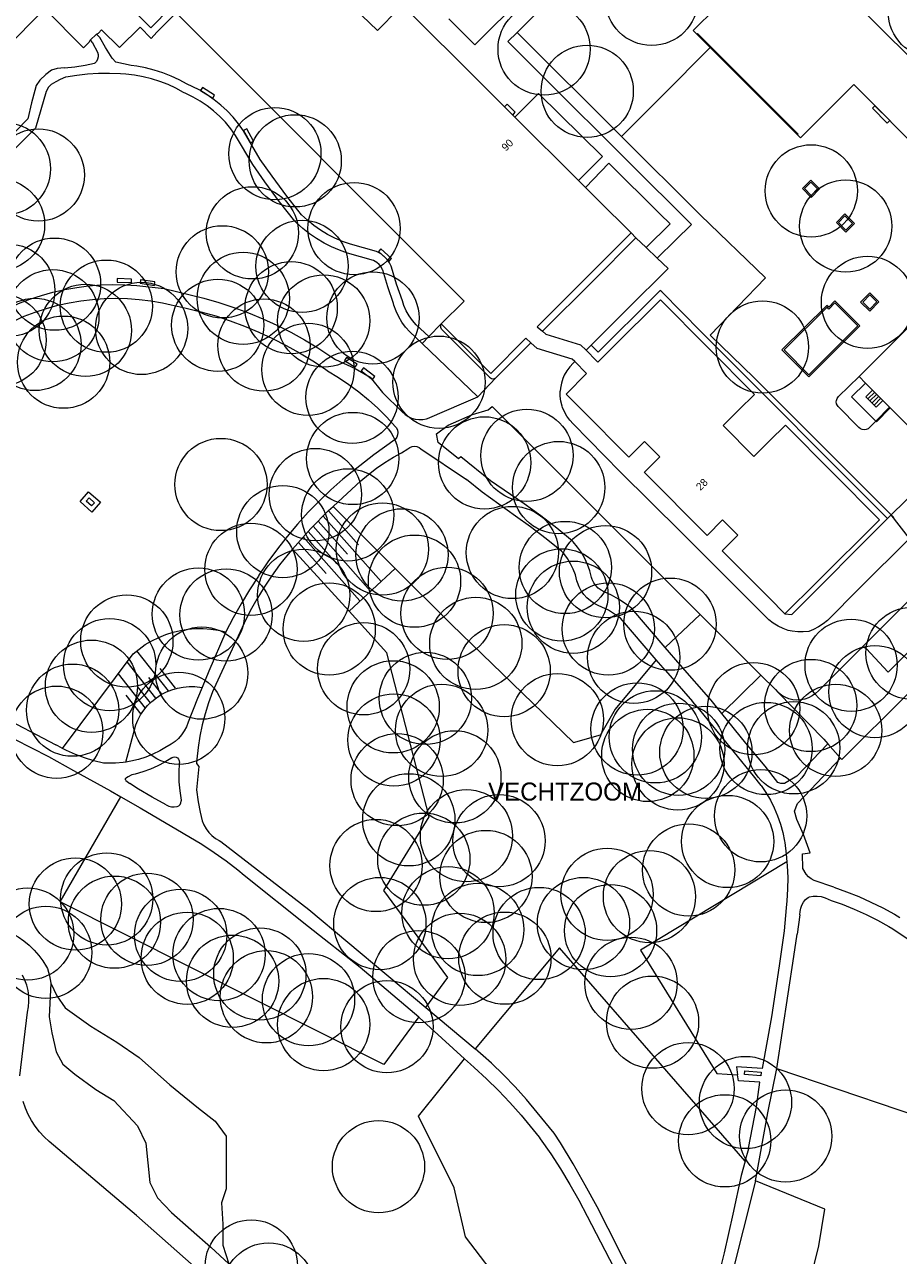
# Model space of a CAD drawing. Header units: metres. Extents: x 134994 to 136506, y 457393 to 459006.
# Tile 107 of 171: x 135094 to 135216, y 458621 to 458792. Entities that reach past the tile are written whole.
import ezdxf
from ezdxf.enums import TextEntityAlignment as Align

# ---------------------------------------------------------------- set-up
doc = ezdxf.new("R2010")
doc.units = ezdxf.units.M
for name, color, linetype, lineweight in [('B-WE-GR-BOOM-S', 250, 'Continuous', 13), ('B-WE-GW_TALUDLIJNEN', 251, 'Continuous', 5), ('B-WE-KG_BEBOUWING', 251, 'Continuous', 20), ('B-WE-KG_HUISNR', 251, 'Continuous', 5), ('B-WE-KG_ONDERGROND_REST', 251, 'Continuous', 5), ('B-WE-KG_STRAATNAAM', 251, 'Continuous', 5)]:
    doc.layers.add(name, color=color, linetype=linetype, lineweight=lineweight)
doc.styles.add('Styledgn000', font='dgn000.shx')

# ---------------------------------------------------------------- blocks, each defined once
blk = doc.blocks.new('SGR-BOOM_02')
blk.add_circle((0, 0), 6.4)

msp = doc.modelspace()

# ---------------------------------------------------------------- linework, layer by layer
at = {"layer": 'B-WE-GW_TALUDLIJNEN'}
for p, q in [((135137.08, 458725.26), (135145.71, 458716.65)), ((135135.73, 458723.94), (135143.78, 458714.86)), ((135136.43, 458724.66), (135140.6, 458719.96)), ((135134.31, 458722.52), (135142.3, 458713.51)), ((135135.02, 458723.23), (135139.1, 458718.63)), ((135132.31, 458720.26), (135136.11, 458715.97)), ((135132.95, 458721.04), (135140.81, 458712.19)), ((135133.63, 458721.78), (135137.61, 458717.3)), ((135139.3, 458710.72), (135131.47, 458719.34)), ((135145.71, 458716.65), (135139.3, 458710.72)), ((135114.25, 458699.67), (135109.86, 458705.26)), ((135112.49, 458698.67), (135108.52, 458703.73)), ((135111.04, 458697.28), (135107.29, 458702.06)), ((135113.33, 458699.22), (135111.52, 458701.54)), ((135115.22, 458700.05), (135113.09, 458702.77)), ((135111.73, 458698.02), (135109.94, 458700.3)), ((135110.43, 458696.44), (135108.37, 458699.07))]:
    msp.add_line(p, q, dxfattribs=at)
at = {"layer": 'B-WE-GW_TALUDLIJNEN', "flags": 128}
for points in [[(135099.53, 458691.7), (135109.34, 458704.82), (135110.16, 458705.49), (135111.02, 458706.1), (135111.93, 458706.64), (135112.88, 458707.11), (135113.86, 458707.5), (135114.87, 458707.82), (135115.9, 458708.07), (135116.94, 458708.23), (135117.99, 458708.32), (135119.05, 458708.32), (135120.11, 458708.25), (135121.15, 458708.09), (135122.21, 458707.86)], [(135108.33, 458689.81), (135109.69, 458694.97), (135109.98, 458695.64), (135110.37, 458696.35), (135110.83, 458697.02), (135111.35, 458697.65), (135111.93, 458698.21), (135112.56, 458698.72), (135113.24, 458699.17), (135113.96, 458699.54), (135114.72, 458699.85), (135115.5, 458700.07), (135116.3, 458700.22), (135117.11, 458700.29), (135117.92, 458700.28), (135118.91, 458700.17)], [(135097.91, 458659.16), (135098.74, 458657.38), (135099.89, 458655.7), (135103.47, 458653.18), (135107.06, 458650.97), (135110.18, 458648.83), (135114.45, 458645.02), (135118.42, 458641.81), (135120.71, 458639.98), (135122.23, 458637.92), (135122.23, 458636.78), (135122.23, 458634.87), (135122.23, 458630.6), (135121.62, 458628.69), (135121.78, 458625.71), (135121.78, 458622.81), (135122.62, 458620.22)]]:
    msp.add_lwpolyline(points, dxfattribs=at)
at = {"layer": 'B-WE-KG_BEBOUWING', "flags": 128}
for points in [[(135208.68, 458796), (135217.35, 458787.36), (135217.49, 458787.21), (135219.34, 458785.36), (135232.87, 458798.93)], [(135114.59, 458794.47), (135111.79, 458791.67), (135108.66, 458794.81)], [(135146.72, 458794.81), (135157.9, 458783.67), (135160.89, 458780.7), (135162.03, 458779.56), (135162.31, 458779.28), (135171.17, 458770.46), (135172.1, 458769.53), (135173.85, 458767.79), (135178.44, 458763.2), (135170.94, 458755.7), (135165.4, 458750.17), (135166.15, 458749.56), (135166.62, 458749.18), (135171.45, 458747.7), (135172.21, 458746.93), (135173.67, 458745.45), (135173.85, 458745.27), (135175.96, 458747.4), (135182.52, 458753.92), (135195.57, 458740.81), (135193.4, 458738.65), (135191.23, 458736.48), (135195.5, 458732.2), (135197.67, 458734.36), (135199.87, 458736.52), (135212.92, 458723.42), (135204.18, 458714.72), (135199.81, 458710.36), (135197.64, 458712.55), (135191.1, 458719.12), (135193.28, 458721.29), (135192.3, 458722.27), (135191.16, 458723.41), (135188.99, 458721.24), (135180.29, 458729.96), (135180.27, 458729.97), (135182.45, 458732.14), (135180.32, 458734.28), (135178.14, 458732.11), (135171.6, 458738.67), (135169.42, 458740.86), (135172.28, 458743.71), (135170.64, 458745.36), (135170.27, 458745.72), (135167.1, 458746.69), (135165.42, 458747.2), (135164.55, 458747.96), (135163.83, 458748.6), (135158.96, 458743.73), (135152.11, 458750.58), (135155.27, 458753.73), (135115.33, 458793.73)], [(135141.1, 458793.38), (135143.24, 458791.29), (135146.17, 458794.25)], [(135217.1, 458736.28), (135214.43, 458738.95), (135212.52, 458737.01), (135212.42, 458737.1), (135209.04, 458740.46), (135211.01, 458742.38), (135210.09, 458743.3), (135229.96, 458763.15), (135209.37, 458783.79), (135201.96, 458776.39), (135201.54, 458776.81), (135201.65, 458776.91), (135189.54, 458789.02), (135187.68, 458790.88), (135187.58, 458790.77), (135187.09, 458791.27), (135190.26, 458794.44)]]:
    msp.add_lwpolyline(points, dxfattribs=at)
at = {"layer": 'B-WE-KG_BEBOUWING'}
for points in [[(135187.58, 458790.77), (135189.43, 458788.92), (135201.54, 458776.81)], [(135162.03, 458779.56), (135162.37, 458779.94), (135161.23, 458781.05), (135160.89, 458780.7)], [(135211.01, 458742.38), (135211.97, 458741.42), (135213.41, 458739.98), (135214.33, 458739.05), (135214.43, 458738.95)]]:
    msp.add_lwpolyline(points, dxfattribs=at)
at = {"layer": 'B-WE-KG_ONDERGROND_REST'}
for p, q in [((135178.18, 458806.53), (135162.62, 458791.03)), ((135112.64, 458791.05), (135115.33, 458793.73)), ((135104.26, 458790.79), (135103.37, 458789.93)), ((135162.62, 458791.03), (135161.35, 458789.76)), ((135166.36, 458784.77), (135161.35, 458789.76)), ((135182.78, 458782.23), (135177.12, 458776.59)), ((135188.09, 458765.67), (135197.09, 458757)), ((135178.44, 458763.2), (135179.11, 458762.55)), ((135143.1, 458760.61), (135139.49, 458761.64)), ((135179.11, 458762.55), (135180.56, 458761.17)), ((135180.56, 458761.17), (135182.09, 458759.71)), ((135182.09, 458759.71), (135184.61, 458762.21)), ((135142.7, 458759.39), (135139.09, 458760.42)), ((135189.42, 458749.03), (135197.09, 458757)), ((135188.2, 458749.49), (135182.7, 458755.02)), ((135149.2, 458749.89), (135150.38, 458748.82)), ((135150.38, 458748.82), (135152.11, 458750.58)), ((135188.2, 458749.49), (135189.03, 458748.65)), ((135210.2, 458750.33), (135203.1, 458743.26)), ((135149.46, 458747.86), (135148.58, 458748.7)), ((135150.38, 458748.82), (135149.46, 458747.86)), ((135149.46, 458747.86), (135157.17, 458740.45)), ((135173.89, 458746.68), (135172.92, 458747.65)), ((135189.03, 458748.65), (135214.03, 458723.58)), ((135195.51, 458743.16), (135189.42, 458749.03)), ((135199.39, 458747), (135203.1, 458743.26)), ((135199.68, 458746.99), (135203.1, 458743.54)), ((135137.42, 458745.65), (135140.15, 458744.39)), ((135140.15, 458744.39), (135142.22, 458743.21)), ((135142.22, 458743.21), (135143.93, 458741.08)), ((135157.17, 458740.45), (135159.7, 458743.11)), ((135195.51, 458743.16), (135214.56, 458724.1)), ((135143.93, 458741.08), (135146.68, 458738.4)), ((135211.31, 458740.18), (135212.26, 458741.13)), ((135211.6, 458739.9), (135212.55, 458740.85)), ((135158.62, 458738.67), (135159.18, 458739.14)), ((135211.88, 458739.61), (135212.83, 458740.56)), ((135212.17, 458739.32), (135213.12, 458740.27)), ((135212.42, 458737.1), (135214.33, 458739.05)), ((135149.27, 458733.27), (135155.62, 458729)), ((135214.56, 458724.1), (135218.37, 458727.83)), ((135218.37, 458727.83), (135214.56, 458724.1)), ((135210.36, 458705.58), (135230.04, 458725.29)), ((135214.19, 458724.48), (135214.93, 458723.72)), ((135217.09, 458720.8), (135214.56, 458724.1)), ((135188.06, 458710.28), (135183.18, 458705.72)), ((135196.48, 458701.87), (135188.06, 458710.28)), ((135183.22, 458702.5), (135186.98, 458698.23)), ((135196.48, 458701.87), (135191.06, 458696.54)), ((135086.07, 458698.79), (135098.59, 458692.2)), ((135205.2, 458692.98), (135198.8, 458699.51)), ((135216.83, 458699.24), (135207.72, 458690.15)), ((135085.1, 458696.95), (135097.61, 458690.58)), ((135170.48, 458692.52), (135174.2, 458693.61)), ((135205.2, 458692.98), (135205.78, 458692.33)), ((135201.47, 458687.85), (135205.78, 458692.33)), ((135205.78, 458692.33), (135207.54, 458690.35)), ((135118.15, 458689.59), (135118.46, 458689.19)), ((135203.39, 458686.02), (135207.54, 458690.35)), ((135207.54, 458690.35), (135207.72, 458690.15)), ((135108.65, 458687.75), (135108.41, 458687.63)), ((135109.06, 458688.01), (135108.65, 458687.75)), ((135118.46, 458689.19), (135118.14, 458685.95)), ((135201.47, 458687.85), (135199.74, 458686.83)), ((135108.33, 458687.24), (135108.89, 458686.82)), ((135201.53, 458684.07), (135203.39, 458686.02)), ((135118.14, 458685.95), (135118.37, 458684.29)), ((135118.37, 458684.29), (135118.65, 458682.87)), ((135110.33, 458683.45), (135118.86, 458678.4)), ((135201.15, 458682.98), (135201.53, 458684.07)), ((135201.47, 458681.86), (135201.15, 458682.98)), ((135202.39, 458679.77), (135201.47, 458681.86)), ((135199.97, 458669.59), (135199.71, 458666.41)), ((135201.89, 458668.62), (135201.52, 458665.92)), ((135097.91, 458659.16), (135097.67, 458654.48)), ((135149.94, 458655.76), (135156.82, 458650.02)), ((135120.1, 458622.52), (135122.62, 458620.22))]:
    msp.add_line(p, q, dxfattribs=at)
at = {"layer": 'B-WE-KG_ONDERGROND_REST', "flags": 128}
for points in [[(135173.79, 458813.47), (135173.7, 458813.28), (135173.67, 458813.07), (135173.72, 458812.86), (135173.85, 458812.69), (135177.05, 458809.48), (135156.78, 458789.3), (135153.17, 458792.92)], [(135087.81, 458785), (135096.4, 458793.59)], [(135096.4, 458793.59), (135097.07, 458794.28), (135102.45, 458788.87), (135103.24, 458789.69), (135103.37, 458789.93)], [(135104.26, 458790.79), (135104.52, 458790.93), (135104.93, 458791.37), (135107.44, 458788.94), (135110.32, 458791.75), (135111.86, 458790.18), (135112.64, 458791.05)], [(135109.08, 458786.42), (135106.95, 458786.9), (135106.41, 458787.43), (135105.52, 458788.93), (135104.71, 458790.3), (135104.26, 458790.79)], [(135162.62, 458791.03), (135177.12, 458776.59)], [(135103.37, 458789.93), (135103.68, 458789.6), (135104.39, 458788.29)], [(135182.78, 458782.23), (135189.43, 458788.92)], [(135189.43, 458788.92), (135189.54, 458789.02)], [(135099.8, 458786.09), (135101.24, 458786.23), (135102.66, 458786.46), (135103.99, 458786.74)], [(135104.39, 458788.29), (135104.47, 458787.96), (135104.47, 458787.63), (135104.39, 458787.3), (135104.24, 458787.01), (135104.02, 458786.76), (135103.99, 458786.74)], [(135098.8, 458786.01), (135098.02, 458785.77), (135097.23, 458785.19), (135096.4, 458784.39), (135095.88, 458783.65), (135095.67, 458782.98), (135095.23, 458781.27), (135094.74, 458779.05), (135087.9, 458772.09), (135081.8, 458769.01), (135081.05, 458768.1)], [(135099.8, 458786.09), (135098.8, 458786.01)], [(135107.6, 458785.27), (135106.07, 458785.33), (135104.54, 458785.32), (135103.02, 458785.23), (135101.5, 458785.05), (135099.99, 458784.8), (135099.95, 458784.8)], [(135116.34, 458782.68), (135115.28, 458783.27), (135114.18, 458783.78), (135113.05, 458784.23), (135111.89, 458784.59), (135110.71, 458784.88), (135109.52, 458785.09), (135108.31, 458785.22), (135107.6, 458785.27)], [(135116.83, 458783.85), (135115.74, 458784.45), (135114.61, 458784.97), (135113.46, 458785.42), (135112.27, 458785.8), (135111.07, 458786.1), (135109.84, 458786.32), (135109.08, 458786.42)], [(135099.95, 458784.8), (135099.22, 458784.51), (135098.59, 458784.17), (135097.98, 458783.82), (135097.59, 458783.41), (135097.27, 458782.83), (135095.77, 458777.73), (135088.79, 458770.83), (135082.73, 458767.82)], [(135124.66, 458777.38), (135123.96, 458778.35), (135123.2, 458779.27), (135122.38, 458780.13), (135121.5, 458780.94), (135120.57, 458781.69), (135119.59, 458782.38), (135118.57, 458782.99), (135117.51, 458783.54), (135116.83, 458783.85)], [(135118.69, 458782.96), (135120.38, 458781.92), (135120.65, 458782.34), (135118.95, 458783.39), (135118.69, 458782.96)], [(135184.61, 458762.21), (135186.83, 458764.4), (135178.04, 458773.1), (135166.36, 458784.77)], [(135123.56, 458776.74), (135122.88, 458777.67), (135122.15, 458778.55), (135121.35, 458779.37), (135120.5, 458780.14), (135119.6, 458780.84), (135118.65, 458781.48), (135117.66, 458782.05), (135116.63, 458782.56), (135116.34, 458782.68)], [(135171.17, 458770.46), (135174.46, 458773.79), (135165.59, 458782.57), (135162.31, 458779.28)], [(135212.3, 458780.86), (135214.36, 458778.8), (135214.01, 458778.45), (135211.95, 458780.51), (135212.3, 458780.86)], [(135125.93, 458772.68), (135123.56, 458776.74)], [(135126.98, 458773.41), (135124.66, 458777.38)], [(135124.67, 458777.41), (135125.62, 458775.7), (135126.06, 458775.94), (135125.11, 458777.66), (135124.67, 458777.41)], [(135177.12, 458776.59), (135188.09, 458765.67)], [(135132.7, 458765.74), (135130.68, 458768.33), (135128.64, 458771.07), (135126.98, 458773.41)], [(135131.79, 458764.84), (135129.67, 458767.54), (135127.63, 458770.29), (135125.93, 458772.68)], [(135180.56, 458761.17), (135183.89, 458764.47), (135182.5, 458765.82), (135175.38, 458772.87), (135172.1, 458769.53)], [(135202.24, 458769.36), (135203.41, 458770.55), (135204.62, 458769.33), (135203.46, 458768.14), (135202.24, 458769.36)], [(135202.52, 458769.36), (135203.41, 458770.26), (135204.34, 458769.33), (135203.46, 458768.42), (135202.52, 458769.36)], [(135139.09, 458760.42), (135137.99, 458760.81), (135136.89, 458761.27), (135135.83, 458761.81), (135134.8, 458762.42), (135133.82, 458763.09), (135132.88, 458763.83), (135132, 458764.63), (135131.79, 458764.84)], [(135139.49, 458761.64), (135138.41, 458762.02), (135137.35, 458762.47), (135136.33, 458762.99), (135135.35, 458763.59), (135134.41, 458764.25), (135133.52, 458764.97), (135132.7, 458765.74)], [(135206.95, 458764.65), (135208.12, 458765.85), (135209.46, 458764.5), (135208.28, 458763.32), (135206.95, 458764.65)], [(135207.23, 458764.65), (135208.12, 458765.56), (135209.18, 458764.5), (135208.28, 458763.6), (135207.23, 458764.65)], [(135166.15, 458749.56), (135173.12, 458756.51), (135179.11, 458762.55)], [(135145.14, 458758.59), (135144.9, 458759.07), (135144.59, 458759.52), (135144.22, 458759.91), (135143.79, 458760.25), (135143.32, 458760.52), (135143.1, 458760.61)], [(135143.39, 458760.65), (135144.86, 458759.31), (135145.2, 458759.68), (135143.73, 458761.02), (135143.39, 458760.65)], [(135182.09, 458759.71), (135183.6, 458758.27), (135177.92, 458752.64), (135172.92, 458747.65)], [(135143.95, 458758.1), (135143.75, 458758.49), (135143.48, 458758.83), (135143.15, 458759.12), (135142.7, 458759.39)], [(135145.46, 458753.43), (135144.68, 458755.72), (135143.97, 458758.03), (135143.95, 458758.1)], [(135146.7, 458753.79), (135145.9, 458756.11), (135145.18, 458758.45), (135145.14, 458758.59)], [(135091.95, 458752.74), (135093.44, 458753.4), (135095.01, 458754), (135096.6, 458754.53), (135098.21, 458754.98), (135099.85, 458755.35), (135101.5, 458755.65), (135103.16, 458755.86), (135104.83, 458756), (135106.51, 458756.06), (135108.19, 458756.03), (135109.86, 458755.93), (135113.66, 458755.52)], [(135107.11, 458756.38), (135109.11, 458756.31), (135109.12, 458756.81), (135107.13, 458756.88), (135107.11, 458756.38)], [(135110.29, 458756.22), (135112.29, 458755.93), (135112.36, 458756.43), (135110.36, 458756.72), (135110.29, 458756.22)], [(135113.66, 458755.52), (135119.17, 458754.15), (135121.25, 458753.54), (135123.3, 458752.87), (135125.33, 458752.12), (135127.33, 458751.29), (135129.29, 458750.4), (135131.23, 458749.42), (135133.12, 458748.38), (135134.97, 458747.27), (135136.78, 458746.09), (135137.42, 458745.65)], [(135182.7, 458755.02), (135182.5, 458755.24), (135181.7, 458754.45), (135173.89, 458746.68)], [(135210.31, 458753.62), (135211.58, 458752.35), (135212.86, 458753.63), (135211.59, 458754.91), (135210.31, 458753.62)], [(135210.61, 458753.62), (135211.58, 458752.65), (135212.57, 458753.63), (135211.59, 458754.61), (135210.61, 458753.62)], [(135092.72, 458750.99), (135094.21, 458751.65), (135095.74, 458752.23), (135097.29, 458752.74), (135098.86, 458753.17), (135100.45, 458753.52), (135102.06, 458753.8), (135103.68, 458753.99), (135105.3, 458754.11), (135106.93, 458754.15), (135108.57, 458754.1), (135110.19, 458753.98), (135111.81, 458753.78), (135113.42, 458753.49), (135114.61, 458753.23)], [(135114.61, 458753.23), (135116.68, 458752.79), (135118.75, 458752.28), (135120.79, 458751.69), (135122.81, 458751.02), (135124.8, 458750.27), (135126.76, 458749.46), (135128.69, 458748.56), (135130.58, 458747.6), (135132.44, 458746.57), (135134.26, 458745.46), (135136.03, 458744.29), (135136.33, 458744.08)], [(135148.58, 458748.7), (135147.73, 458749.5), (135147.16, 458750.15), (135146.65, 458750.85), (135146.2, 458751.59), (135145.83, 458752.37), (135145.53, 458753.19), (135145.46, 458753.43)], [(135149.2, 458749.89), (135148.62, 458750.44), (135148.1, 458751.05), (135147.64, 458751.71), (135147.24, 458752.41), (135146.92, 458753.15), (135146.7, 458753.79)], [(135205.63, 458753.16), (135199.39, 458747)], [(135203.1, 458743.54), (135209.92, 458750.33), (135206.74, 458753.5), (135205.88, 458752.64), (135205.67, 458752.89), (135199.68, 458746.99)], [(135210.2, 458750.33), (135206.74, 458753.78), (135205.89, 458752.93), (135205.63, 458753.16)], [(135152.12, 458749.88), (135152.04, 458750.1), (135152.04, 458750.34), (135152.11, 458750.58)], [(135152.12, 458749.88), (135158.61, 458743.39), (135158.82, 458743.19), (135159.06, 458743.02), (135159.23, 458742.99), (135159.47, 458743.01), (135159.7, 458743.11)], [(135159.7, 458743.11), (135164.55, 458747.96)], [(135172.92, 458747.65), (135172.21, 458746.93)], [(135138.68, 458745.49), (135140.14, 458744.57), (135140.41, 458744.99), (135138.95, 458745.91), (135138.68, 458745.49)], [(135136.33, 458744.08), (135137.82, 458743.17), (135139.26, 458742.2), (135140.65, 458741.15), (135142, 458740.05), (135143.3, 458738.88), (135144.54, 458737.66), (135145.72, 458736.38), (135145.9, 458736.17)], [(135141, 458744.09), (135142.58, 458742.88), (135142.89, 458743.28), (135141.3, 458744.49), (135141, 458744.09)], [(135170.64, 458745.36), (135170.41, 458745.13), (135169.93, 458744.63), (135169.52, 458744.08), (135169.17, 458743.48), (135168.97, 458743.03), (135168.77, 458742.36), (135168.65, 458741.67), (135168.62, 458741.26)], [(135212.42, 458737.1), (135211.55, 458736.21), (135211.35, 458736.05), (135211.09, 458735.93), (135210.81, 458735.89), (135210.53, 458735.93), (135210.27, 458736.04), (135210.05, 458736.22), (135207.19, 458739.14), (135207.09, 458739.26), (135206.96, 458739.5), (135206.9, 458739.78), (135206.94, 458739.95), (135207.06, 458740.24), (135207.25, 458740.5), (135210.09, 458743.3)], [(135217.09, 458720.8), (135210.16, 458713.92), (135205.71, 458709.46), (135205.12, 458708.97), (135204.47, 458708.55), (135203.79, 458708.2), (135203.12, 458707.94), (135202.35, 458707.86), (135201.58, 458707.86), (135200.8, 458707.95), (135200.27, 458708.05), (135199.55, 458708.32), (135198.85, 458708.65), (135198.19, 458709.06), (135197.58, 458709.54), (135197.38, 458709.71), (135193.87, 458713.25), (135185.46, 458721.67), (135176.95, 458730.08), (135170.4, 458736.75), (135169.93, 458737.24), (135169.53, 458737.78), (135169.2, 458738.37), (135168.93, 458738.99), (135168.87, 458739.17), (135168.71, 458739.85), (135168.62, 458740.55), (135168.62, 458741.26)], [(135213.41, 458739.98), (135212.46, 458739.03), (135211.02, 458740.47), (135211.97, 458741.42)], [(135150.18, 458737.45), (135155.24, 458739.62), (135157.17, 458740.45)], [(135188.06, 458710.28), (135159.18, 458739.14)], [(135146.68, 458738.4), (135147.07, 458738.04), (135147.5, 458737.75), (135147.98, 458737.53), (135148.49, 458737.38), (135149.01, 458737.31), (135149.53, 458737.32), (135150.05, 458737.41), (135150.18, 458737.45)], [(135163.6, 458725.64), (135158.93, 458728.81), (135154.82, 458732.15), (135154.49, 458731.87), (135151.67, 458734.14), (135151.42, 458735.33), (135153.04, 458736.54), (135156.46, 458738.04), (135158.62, 458738.67)], [(135145.9, 458736.17), (135146.03, 458735.86), (135146.07, 458735.53), (135146.04, 458735.2), (135145.93, 458734.89), (135145.7, 458734.54)], [(135145.7, 458734.54), (135142.75, 458732.45), (135138.45, 458729.06)], [(135137.08, 458725.26), (135140.96, 458728.8), (135142.02, 458729.72), (135143.12, 458730.58), (135144.28, 458731.37), (135145.48, 458732.1), (135146.6, 458732.7), (135147.48, 458733.27)], [(135147.48, 458733.27), (135147.76, 458733.46), (135148.06, 458733.57), (135148.39, 458733.61), (135148.72, 458733.57), (135149.02, 458733.45), (135149.27, 458733.27)], [(135138.45, 458729.06), (135136.79, 458727.58), (135135.19, 458726.05), (135133.64, 458724.46), (135132.15, 458722.81), (135130.72, 458721.12), (135129.35, 458719.37), (135128.04, 458717.57), (135126.8, 458715.73), (135126.73, 458715.62)], [(135162.41, 458723.94), (135157.77, 458727.25), (135155.62, 458729)], [(135101.96, 458725.96), (135103.16, 458727.3), (135104.8, 458725.84), (135103.61, 458724.49), (135101.96, 458725.96)], [(135102.81, 458726.01), (135103.21, 458726.45), (135103.95, 458725.79), (135103.56, 458725.34), (135102.81, 458726.01)], [(135131.47, 458719.34), (135134.01, 458722.22), (135136.47, 458724.7), (135137.08, 458725.26)], [(135170.32, 458720.47), (135168.14, 458722.25), (135165.91, 458723.96), (135163.63, 458725.61), (135163.6, 458725.64)], [(135168.8, 458719.06), (135166.67, 458720.79), (135164.49, 458722.45), (135162.41, 458723.94)], [(135214.03, 458723.58), (135200.74, 458710.26)], [(135214.56, 458724.1), (135214.03, 458723.58)], [(135172.96, 458715.42), (135172.72, 458716.33), (135172.4, 458717.21), (135172.01, 458718.06), (135171.55, 458718.87), (135171.01, 458719.64), (135170.42, 458720.36), (135170.32, 458720.47)], [(135131.47, 458719.34), (135130.84, 458718.63), (135129.66, 458717.15), (135128.55, 458715.62), (135127.5, 458714.05), (135126.51, 458712.43), (135125.6, 458710.77), (135124.76, 458709.08), (135120.52, 458699.96)], [(135170.94, 458714.97), (135170.72, 458715.79), (135170.42, 458716.57), (135170.05, 458717.33), (135169.61, 458718.05), (135169.1, 458718.72), (135168.8, 458719.06)], [(135210.36, 458705.58), (135210.51, 458705.69), (135210.71, 458705.73), (135210.9, 458705.69), (135211.07, 458705.58), (135214.15, 458702.29), (135231.45, 458719.65)], [(135126.73, 458715.62), (135125.49, 458713.72), (135124.31, 458711.78), (135123.2, 458709.8), (135122.21, 458707.86)], [(135170.48, 458692.52), (135153.52, 458708.87), (135145.71, 458716.65)], [(135174.72, 458713.43), (135174.29, 458713.65), (135173.89, 458713.94), (135173.55, 458714.28), (135173.27, 458714.68), (135173.06, 458715.12), (135172.96, 458715.42)], [(135173.9, 458711.53), (135173.33, 458711.81), (135172.8, 458712.16), (135172.32, 458712.58), (135171.89, 458713.05), (135171.53, 458713.57), (135171.23, 458714.14), (135171.01, 458714.73), (135170.94, 458714.97)], [(135178.55, 458711.1), (135177.65, 458711.79), (135176.71, 458712.41), (135175.72, 458712.96), (135174.72, 458713.43)], [(135149.94, 458655.76), (135153.02, 458659.93), (135144.13, 458672), (135150.41, 458682.22), (135144.55, 458704.94), (135139.3, 458710.72)], [(135176.98, 458709.75), (135176.17, 458710.34), (135175.31, 458710.86), (135174.41, 458711.32), (135173.9, 458711.53)], [(135183.18, 458705.72), (135178.55, 458711.1)], [(135199.81, 458710.36), (135200.74, 458710.26)], [(135181.94, 458703.99), (135176.98, 458709.75)], [(135122.21, 458707.86), (135119.82, 458702.41), (135118.91, 458700.17)], [(135185.24, 458703.32), (135183.18, 458705.72)], [(135210.36, 458705.58), (135204.46, 458699.69), (135204.05, 458699.3), (135203.59, 458698.98), (135203.09, 458698.72), (135202.56, 458698.54), (135202.01, 458698.43), (135201.45, 458698.4), (135200.89, 458698.46), (135200.35, 458698.59), (135199.83, 458698.8), (135199.34, 458699.08), (135198.9, 458699.42), (135198.8, 458699.51)], [(135181.94, 458703.99), (135176.26, 458697.14), (135174.2, 458693.61)], [(135183.22, 458702.5), (135181.94, 458703.99)], [(135191.06, 458696.54), (135189.57, 458698.38), (135185.24, 458703.32)], [(135196.48, 458701.87), (135198.48, 458699.86), (135198.8, 458699.51)], [(135118.91, 458700.17), (135118.28, 458698.61), (135116.96, 458695.34)], [(135120.52, 458699.96), (135120.33, 458699.55), (135119.79, 458698.05), (135119.31, 458696.52), (135118.91, 458694.97), (135118.6, 458693.4), (135118.35, 458691.81), (135118.19, 458690.22), (135118.15, 458689.59)], [(135196.49, 458686.56), (135195.45, 458687.91), (135192.8, 458691.13), (135187.99, 458697.04), (135186.98, 458698.23)], [(135198.84, 458686.98), (135197.06, 458689.22), (135194.4, 458692.44), (135191.06, 458696.54)], [(135116.96, 458695.34), (135116.73, 458694.72), (135116.44, 458694.13), (135116.07, 458693.59), (135115.65, 458693.1), (135115.16, 458692.66), (135114.62, 458692.28), (135114.05, 458691.98), (135113.95, 458691.94)], [(135099.53, 458691.7), (135098.88, 458692.04), (135098.59, 458692.2)], [(135105.2, 458689.66), (135103.88, 458689.99), (135102.59, 458690.39), (135101.32, 458690.86), (135100.08, 458691.41), (135099.53, 458691.7)], [(135113.95, 458691.94), (135113.03, 458691.39), (135112.07, 458690.91), (135111.08, 458690.51), (135110.06, 458690.17), (135109.02, 458689.92), (135108.33, 458689.81)], [(135097.61, 458690.58), (135101.07, 458688.62), (135106.18, 458685.81), (135107.62, 458684.99)], [(135108.33, 458689.81), (135107.96, 458689.75), (135106.89, 458689.65), (135105.82, 458689.64), (135105.2, 458689.66)], [(135114.7, 458690.38), (135113.75, 458689.79), (135112.76, 458689.27), (135111.73, 458688.82), (135110.68, 458688.45), (135109.6, 458688.15), (135109.15, 458688.05)], [(135114.7, 458690.38), (135114.89, 458690.49), (135115.11, 458690.53), (135115.33, 458690.49), (135115.48, 458690.4)], [(135115.48, 458690.4), (135115.64, 458690.22), (135115.73, 458689.99), (135115.75, 458689.74), (135115.73, 458689.67)], [(135115.73, 458689.67), (135115.68, 458688.38), (135115.7, 458687.09), (135115.81, 458685.81), (135115.99, 458684.53), (135116.01, 458684.45)], [(135109.15, 458688.05), (135109.06, 458688.01)], [(135108.33, 458687.24), (135108.27, 458687.37), (135108.29, 458687.51), (135108.38, 458687.61), (135108.41, 458687.63)], [(135113.92, 458683.89), (135111.98, 458684.94), (135110.09, 458686.06), (135108.89, 458686.82)], [(135196.49, 458686.56), (135197.17, 458685.57), (135197.78, 458684.53), (135198.32, 458683.45), (135198.79, 458682.34), (135199.18, 458681.2), (135199.5, 458680.04), (135199.74, 458678.86), (135199.77, 458678.65)], [(135199.74, 458686.83), (135199.25, 458686.85), (135198.84, 458686.98)], [(135148.98, 458654.46), (135144.13, 458647.88), (135099.19, 458670.44), (135107.62, 458684.99)], [(135107.62, 458684.99), (135110.33, 458683.45)], [(135115.43, 458683.64), (135115.66, 458683.74), (135115.85, 458683.92), (135115.97, 458684.14), (135116.01, 458684.39), (135116.01, 458684.45)], [(135113.92, 458683.89), (135114.27, 458683.71), (135114.66, 458683.61), (135115.05, 458683.58), (135115.43, 458683.64)], [(135118.65, 458682.87), (135118.9, 458681.66), (135119.14, 458681.09), (135119.45, 458680.55), (135119.82, 458680.06), (135120.26, 458679.61), (135120.75, 458679.23), (135121.28, 458678.92), (135121.53, 458678.8), (135133.73, 458669.36), (135149.94, 458655.76)], [(135202.31, 458675.04), (135202.24, 458677.06), (135203.31, 458677.22), (135202.39, 458679.77)], [(135118.86, 458678.4), (135120.57, 458677.28), (135122.24, 458676.1), (135123.85, 458674.85), (135124.74, 458674.12), (135133.66, 458667.01), (135140.85, 458661.38), (135148.98, 458654.46)], [(135199.77, 458678.65), (135199.99, 458677.03), (135200.08, 458675.97)], [(135200.08, 458675.97), (135179.75, 458663.73), (135190.33, 458646.59), (135193.24, 458646.43)], [(135200.08, 458675.97), (135200.13, 458675.41), (135200.19, 458673.79), (135200.17, 458672.16), (135200.07, 458670.54), (135199.97, 458669.59)], [(135206.61, 458672.44), (135203.84, 458673.39), (135203.44, 458673.62), (135203.08, 458673.91), (135202.77, 458674.27), (135202.31, 458675.04)], [(135206.61, 458672.44), (135208.35, 458671.83), (135210.06, 458671.16), (135211.74, 458670.4), (135213.39, 458669.58), (135215, 458668.69), (135215.73, 458668.25)], [(135201.89, 458668.62), (135201.9, 458669.09), (135201.99, 458669.54), (135202.15, 458669.98), (135202.38, 458670.38), (135202.68, 458670.73), (135203.04, 458671.03), (135203.2, 458671.13)], [(135203.2, 458671.13), (135203.74, 458671.22), (135204.3, 458671.22), (135204.84, 458671.15), (135205.37, 458670.99), (135206.2, 458670.61)], [(135206.2, 458670.61), (135207.74, 458670.08), (135209.42, 458669.41), (135211.06, 458668.67), (135212.67, 458667.86), (135214.24, 458666.98), (135214.76, 458666.67)], [(135092.54, 458666.04), (135093.38, 458665.56), (135094.17, 458665.01), (135094.92, 458664.4), (135095.61, 458663.73), (135096.25, 458663), (135096.82, 458662.23), (135097.33, 458661.41), (135097.45, 458661.18), (135097.72, 458660.18), (135097.91, 458659.16)], [(135199.71, 458666.41), (135199.02, 458661.53), (135197.94, 458654.49), (135196.66, 458647.31), (135193.09, 458647.53), (135193.24, 458646.43)], [(135198.66, 458647.31), (135201.06, 458662.85), (135201.52, 458665.92)], [(135214.76, 458666.67), (135219.58, 458663.45), (135229.05, 458655.75), (135236.05, 458650.28)], [(135194.29, 458634.43), (135168.5, 458664.04), (135156.82, 458650.02)], [(135093.61, 458646.3), (135094.67, 458655.11), (135094.81, 458655.86), (135094.87, 458656.61), (135094.85, 458657.37), (135094.76, 458658.13), (135094.58, 458658.87), (135094.32, 458659.58), (135094, 458660.27)], [(135097.67, 458654.48), (135098.06, 458652.27), (135098.67, 458649.6), (135099.58, 458647.92), (135101.26, 458646.54), (135104.16, 458644.41), (135106.67, 458642.88), (135109.95, 458639.37), (135111.1, 458636.93), (135111.63, 458631.51), (135112.7, 458629.38), (135114.68, 458627.32), (135120.1, 458622.52)], [(135155.33, 458648.64), (135149.04, 458654.37), (135148.98, 458654.46)], [(135198.66, 458647.31), (135224.1, 458638.72), (135236.05, 458650.28)], [(135179.05, 458606.62), (135168.06, 458605.87), (135160.96, 458616.72), (135155.45, 458623.95), (135153.9, 458630.76), (135148.93, 458640.69), (135155.33, 458648.64)], [(135155.33, 458648.64), (135156.16, 458647.89), (135156.66, 458647.45), (135158.38, 458645.88), (135160.04, 458644.25), (135161.64, 458642.57), (135163.19, 458640.83), (135165.67, 458637.79), (135165.85, 458637.54), (135167.29, 458635.48), (135168.66, 458633.38), (135169.96, 458631.23), (135171.2, 458629.05), (135172.36, 458626.83), (135176.04, 458619.69), (135179.74, 458612.33), (135181.73, 458608.77), (135182.26, 458607.41), (135179.05, 458606.62)], [(135181.86, 458612.11), (135175.27, 458625.1), (135173.72, 458628.13), (135172.09, 458631.13), (135170.4, 458634.09), (135168.64, 458637.01), (135167.79, 458638.35), (135165.43, 458641.22), (135163.93, 458643), (135162.36, 458644.74), (135160.74, 458646.42), (135159.07, 458648.05), (135157.94, 458649.08), (135156.82, 458650.02)], [(135194.24, 458646.99), (135196.52, 458646.78), (135196.48, 458646.28), (135194.19, 458646.49), (135194.24, 458646.99)], [(135195.7, 458631.71), (135197.44, 458641.16), (135198.66, 458647.31)], [(135194.29, 458634.43), (135194.79, 458636.23), (135194.76, 458636.24), (135195.85, 458641.98), (135196.33, 458645.39), (135193.36, 458645.6), (135193.24, 458646.43)], [(135119.79, 458618.06), (135109.82, 458626.91), (135097.68, 458637.17), (135096.98, 458637.82), (135096.33, 458638.53), (135095.74, 458639.29), (135095.21, 458640.09), (135094.76, 458640.94), (135094.38, 458641.82), (135094.07, 458642.73)], [(135194.29, 458634.43), (135193.73, 458632.46), (135192.58, 458627.08), (135191.35, 458621.72), (135190.55, 458618.39)], [(135195.7, 458631.71), (135194.03, 458624.91), (135190.38, 458610.58), (135189.27, 458606.09), (135188.82, 458604.46)], [(135188.82, 458604.46), (135198.52, 458602.09), (135200.74, 458606.84), (135202.24, 458613.51), (135204.53, 458622.72), (135205.35, 458627.77), (135195.7, 458631.71)]]:
    msp.add_lwpolyline(points, dxfattribs=at)

# ---------------------------------------------------------------- block references
at = {"layer": 'B-WE-GR-BOOM-S'}
for p in [(135181.31, 458795.6), (135220.53, 458793.89), (135166.38, 458788.71), (135172.36, 458782.86), (135129.01, 458774.2), (135091.46, 458772.1), (135131.83, 458773.21), (135096.17, 458771.24), (135203.46, 458769.04), (135090.65, 458764.35), (135140, 458763.81), (135208.24, 458764.16), (135125.89, 458763.22), (135132.78, 458758.58), (135121.72, 458757.81), (135092.07, 458755.24), (135098.42, 458756.1), (135105.62, 458753.05), (135124.62, 458754.13), (135211.26, 458753.58), (135098.19, 458751.72), (135131.27, 458752.83), (135142.62, 458751.41), (135102.71, 458749.69), (135110.51, 458749.96), (135121.08, 458750.4), (135135.79, 458751), (135090.87, 458748.35), (135095.7, 458747.74), (135127.49, 458747.65), (135196.68, 458747.38), (135099.68, 458745.28), (135133.61, 458744.28), (135151.79, 458742.5), (135139.72, 458740.4), (135139.82, 458731.92), (135158.12, 458731.31), (135163.99, 458732.35), (135121.52, 458728.31), (135168.4, 458727.89), (135134.62, 458726.92), (135139.12, 458724.1), (135130.11, 458721.78), (135143.93, 458719.36), (135161.98, 458718.88), (135146.64, 458718.55), (135125.68, 458716.54), (135169.31, 458716.8), (135174.9, 458716.23), (135148.39, 458714.9), (135133.01, 458712.95), (135168.84, 458713), (135118.39, 458710.34), (135152.91, 458710.44), (135170.42, 458711.29), (135122.23, 458710.22), (135183.85, 458708.94), (135136.55, 458708.27), (135175.29, 458708.27), (135108.46, 458706.61), (135156.9, 458706.27), (135178.82, 458704.33), (135217.45, 458704.9), (135106.08, 458703.32), (135118.86, 458702.15), (135141.34, 458702.75), (135160.83, 458702.48), (135208.99, 458703.24), (135103.55, 458700.33), (135149.9, 458698.64), (135212.29, 458699.57), (135100.93, 458697.01), (135145.43, 458697.47), (135195.45, 458697.22), (135203.39, 458697.66), (135115.67, 458695.89), (135168.21, 458695.7), (135098.72, 458693.95), (135152.16, 458694.22), (135179.28, 458694.4), (135181.82, 458693.31), (135206.86, 458694.2), (135145.54, 458692.88), (135185.04, 458691.59), (135197.19, 458691.69), (135201.03, 458691.79), (135180.77, 458690.73), (135188.83, 458691.16), (135184.95, 458689.56), (135145.98, 458687.36), (135153.99, 458687.76), (135147.6, 458681.8), (135196.43, 458682.36), (135155.6, 458679.59), (135160.12, 458678.9), (135191.85, 458678.79), (135149.68, 458676.34), (135143.05, 458675.46), (135186.44, 458674.84), (135158.3, 458673.94), (135175.12, 458671.46), (135181, 458671.15), (135101.32, 458670.12), (135105.67, 458670.83), (135111.26, 458667.99), (135153.04, 458668.92), (135094.7, 458665.95), (135106.74, 458667.6), (135143.58, 458667.41), (135157.17, 458666.59), (135165.69, 458666.03), (135171.84, 458667.41), (135175.6, 458666.43), (135115.93, 458665.78), (135097.21, 458663.41), (135116.84, 458662.6), (135121.25, 458663.11), (135160.93, 458662.61), (135154.66, 458662.45), (135123.14, 458659.41), (135126.92, 458660.4), (135149, 458660.03), (135178.44, 458659.13), (135127.83, 458657.25), (135133.68, 458656.86), (135135.77, 458653.4), (135144.56, 458653.1), (135181.43, 458653.73), (135186.35, 458644.51), (135194.33, 458642.59), (135191.45, 458637.27), (135199.91, 458637.93), (135143.39, 458633.69), (135125.74, 458619.91), (135128.15, 458616.72)]:
    msp.add_blockref('SGR-BOOM_02', p, dxfattribs=at)

# ---------------------------------------------------------------- texts
at = {"layer": 'B-WE-KG_HUISNR', "linetype": 'Continuous', "style": 'Styledgn000'}
msp.add_text('90', height=1.054, rotation=44.9023, dxfattribs=at).set_placement((135161.83, 458775.96), align=Align.MIDDLE_RIGHT)
msp.add_text('28', height=1.054, rotation=44.2935, dxfattribs=at).set_placement((135187.71, 458727.78), align=Align.MIDDLE_LEFT)
at = {"layer": 'B-WE-KG_STRAATNAAM', "style": 'Styledgn000'}
msp.add_text('VECHTZOOM', height=2.5, dxfattribs=at).set_placement((135169.28, 458685.72), align=Align.MIDDLE_CENTER)

doc.saveas('drawing.dxf')
